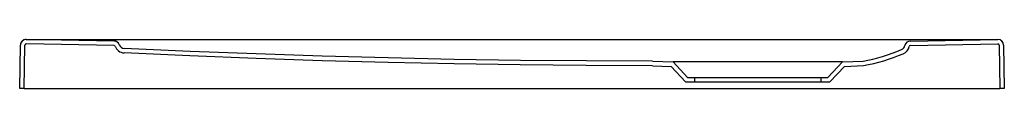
# Model space of a CAD drawing. Header units: millimetres. Extents: x 5037.84 to 5038.541, y 2756.106 to 2756.141.
import ezdxf

# ---------------------------------------------------------------- set-up
doc = ezdxf.new("R2010")
doc.units = ezdxf.units.MM
doc.layers.add('SANINDUSA', color=3, linetype='Continuous')

msp = doc.modelspace()

# ---------------------------------------------------------------- linework, layer by layer
at = {"layer": 'SANINDUSA'}
for p, q in [((5037.84455, 2756.1412), (5037.85331, 2756.14116)), ((5037.90721, 2756.14007), (5037.84458, 2756.14116)), ((5037.85331, 2756.14116), (5038.52785, 2756.14116)), ((5038.47421, 2756.14007), (5038.53658, 2756.14116)), ((5038.52785, 2756.14116), (5038.53662, 2756.1412)), ((5037.83997, 2756.10623), (5037.84051, 2756.13723)), ((5037.84317, 2756.10623), (5037.84371, 2756.13717)), ((5037.90715, 2756.13687), (5037.84452, 2756.13796)), ((5038.47427, 2756.13687), (5038.53664, 2756.13796)), ((5038.53745, 2756.13717), (5038.53799, 2756.10623)), ((5038.54065, 2756.13723), (5038.54119, 2756.10623)), ((5038.29058, 2756.12572), (5038.30527, 2756.12521)), ((5038.30527, 2756.12521), (5038.31558, 2756.11421)), ((5038.42589, 2756.12521), (5038.30527, 2756.12521)), ((5038.41558, 2756.11421), (5038.42589, 2756.12521)), ((5038.42589, 2756.12521), (5038.44058, 2756.12572)), ((5038.29053, 2756.12252), (5038.30384, 2756.12205)), ((5038.30384, 2756.12205), (5038.31419, 2756.11101)), ((5038.41697, 2756.11101), (5038.42732, 2756.12205)), ((5038.42732, 2756.12205), (5038.44094, 2756.12253)), ((5038.31419, 2756.11101), (5038.41697, 2756.11101)), ((5038.31558, 2756.11421), (5038.41558, 2756.11421)), ((5038.32058, 2756.11421), (5038.32058, 2756.11101)), ((5038.41058, 2756.11421), (5038.41058, 2756.11101)), ((5037.84317, 2756.10623), (5037.83997, 2756.10623)), ((5037.84317, 2756.10623), (5038.53799, 2756.10623)), ((5038.54119, 2756.10623), (5038.53799, 2756.10623))]:
    msp.add_line(p, q, dxfattribs=at)
for points in [[(5038.29053, 2756.12252), (5038.24348, 2756.12266), (5038.19644, 2756.12309), (5038.14942, 2756.1238), (5038.10236, 2756.1248), (5038.05534, 2756.12608), (5038.00831, 2756.12765), (5037.96123, 2756.1295), (5037.9143, 2756.13164)], [(5038.29058, 2756.12572), (5038.24355, 2756.12586), (5038.19652, 2756.12629), (5038.14951, 2756.127), (5038.10246, 2756.128), (5038.05546, 2756.12928), (5038.00844, 2756.13084), (5037.96137, 2756.1327), (5037.91445, 2756.13483)]]:
    msp.add_lwpolyline(points, dxfattribs=at)
for centre, radius, start, end in [((5037.84451, 2756.1372), 0.004, 89.49884, 178.99892), ((5037.84451, 2756.13716), 0.004, 89, 179), ((5037.90714, 2756.13607), 0.004, 20.18152, 89), ((5038.47428, 2756.13607), 0.004, 91, 168.16862), ((5038.53665, 2756.13716), 0.004, 1, 91), ((5038.53665, 2756.1372), 0.004, 1.00108, 90.50116), ((5037.84451, 2756.13716), 0.0008, 89, 179), ((5037.90714, 2756.13607), 0.0008, 20.18128, 89), ((5037.91465, 2756.13883), 0.0072, 200.18104, 267.22171), ((5037.91465, 2756.13883), 0.004, 200.18103, 267.22171), ((5038.41406, 2756.26271), 0.13953, 280.95668, 292.73684), ((5038.46645, 2756.13771), 0.004, 292.56566, 348.16862), ((5038.46645, 2756.13771), 0.0072, 292.56566, 348.16862), ((5038.47428, 2756.13607), 0.0008, 91, 168.16862), ((5038.53665, 2756.13716), 0.0008, 1, 91), ((5038.41406, 2756.26271), 0.14273, 280.8548, 292.73287)]:
    msp.add_arc(centre, radius, start, end, dxfattribs=at)

doc.saveas('drawing.dxf')
